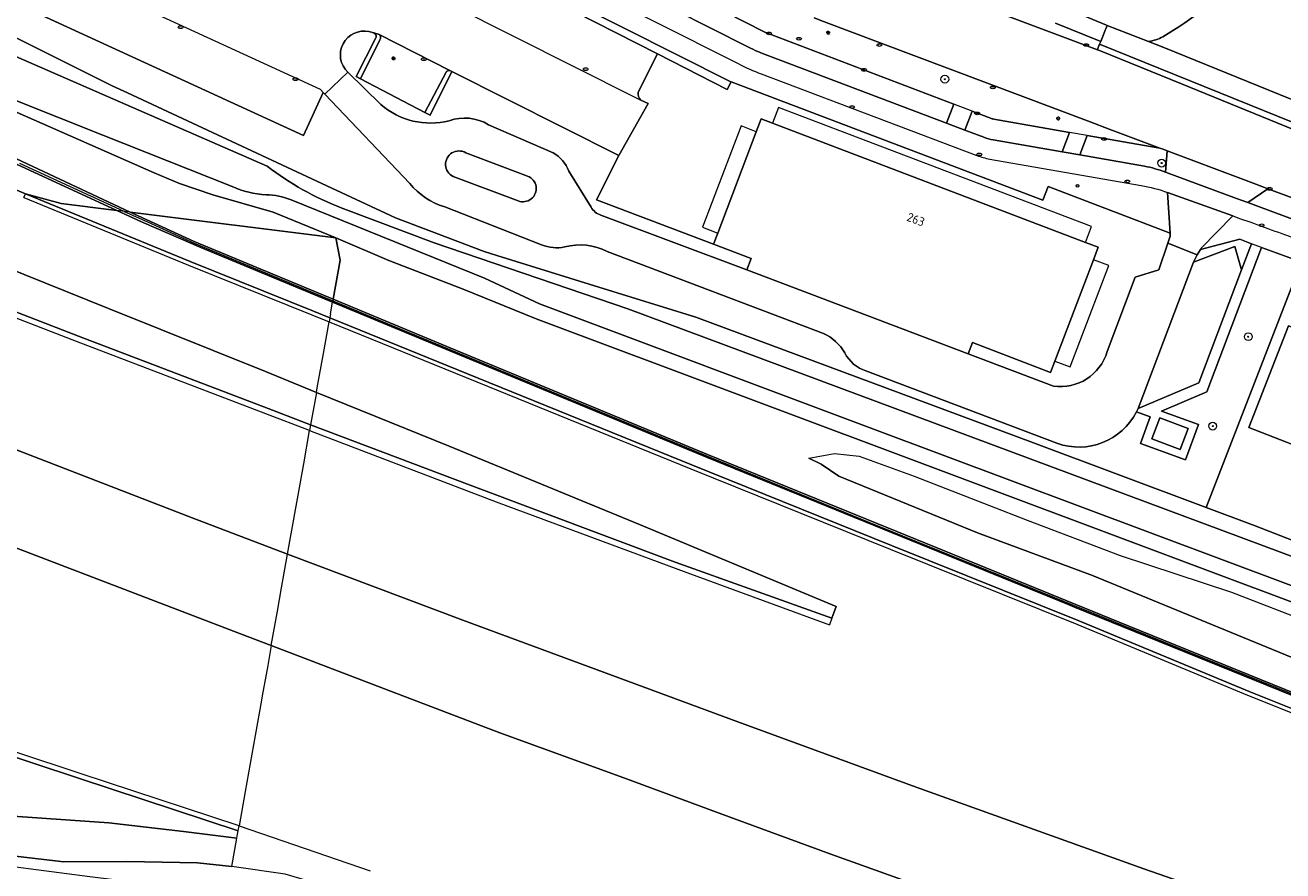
# Model space of a CAD drawing. Header units: metres. Extents: x 92650 to 117222, y 425801 to 461092.
# Tile 30 of 146: x 115050 to 115179, y 426101 to 426188. Entities that reach past the tile are written whole.
import ezdxf
from ezdxf.enums import TextEntityAlignment as Align

# ---------------------------------------------------------------- set-up
doc = ezdxf.new("R2010")
doc.units = ezdxf.units.M
doc.layers.get('0').update_dxf_attribs({"color": 253, "linetype": 'CONTINUOUS', "lineweight": 15})
for name, color, linetype, lineweight in [('B-WE-GR-BEPLANTING_CULTUUR_BODEMBEDEKKER-GV', 253, 'CONTINUOUS', 15), ('B-WE-GR-BEPLANTING_CULTUUR_HEESTERS-GV', 253, 'CONTINUOUS', 15), ('B-WE-GR-BOOM-S', 253, 'CONTINUOUS', 15), ('B-WE-GR-GRAS-GV', 253, 'CONTINUOUS', 15), ('B-WE-GR-GROENVOORZIENING-GV', 253, 'CONTINUOUS', 15), ('B-WE-GW-TALUD_KRUIN-G', 253, 'CONTINUOUS', 15), ('B-WE-IE-MEUBILAIR-S', 253, 'CONTINUOUS', 15), ('B-WE-IE-TERREINAFSCHEIDING_KUNSTMATIG_MUUR-GV', 253, 'CONTINUOUS', 15), ('B-WE-KW-KUNSTWERK_GELUIDSWERING_SCHERM-G', 253, 'CONTINUOUS', 15), ('B-WE-OG-BEBOUWING-GV', 253, 'CONTINUOUS', 15), ('B-WE-OG-BEBOUWING-T18', 253, 'CONTINUOUS', 15), ('B-WE-OG-BEBOUWING_LUIFEL-GV', 253, 'CONTINUOUS', 15), ('B-WE-OG-TERREIN_BEGROEID-GV', 253, 'CONTINUOUS', 15), ('B-WE-OG-TERREIN_ERF-GV', 253, 'CONTINUOUS', 15), ('B-WE-OG-TERREIN_OEVER-GV', 253, 'CONTINUOUS', 15), ('B-WE-OG-WATER-GV', 253, 'CONTINUOUS', 15), ('B-WE-OG-WEG-GV', 253, 'CONTINUOUS', 15), ('B-WE-VH-GESLOTENVERHARDING-GV', 253, 'CONTINUOUS', 15), ('B-WE-VH-GESLOTENVERHARDING_ASFALT-GV', 253, 'CONTINUOUS', 15), ('B-WE-VH-OPENVERHARDING_BETONELEMENT-GV', 253, 'CONTINUOUS', 15), ('B-WE-VH-OPENVERHARDING_BETONSTRAATSTEEN-GV', 253, 'CONTINUOUS', 15), ('B-WE-VH-OPENVERHARDING_TEGEL-GV', 253, 'CONTINUOUS', 15)]:
    doc.layers.add(name, color=color, linetype=linetype, lineweight=lineweight)
doc.styles.add('NLCS-ISO', font='NLCS-ISO.ttf')
doc.styles.add('NLCS-ISO-M200-T18', font='NLCS-ISO.ttf', dxfattribs={"height": 0.36})

# ---------------------------------------------------------------- blocks, each defined once
blk = doc.blocks.new('SIE-MEUBILAIR_PAAL_LICHTMAST-SO')
for points in [[(-0.62, 0), (-1, 0)], [(-0.71, 0.71), (-0.44, 0.44)], [(0, 1), (0, 0.62)], [(0.44, 0.44), (0.71, 0.71)], [(1, 0), (0.62, 0)], [(-0.71, -0.71), (-0.44, -0.44)], [(0, -0.62), (0, -1)], [(0.44, -0.44), (0.71, -0.71)]]:
    blk.add_lwpolyline(points)
blk.add_circle((0, 0), 0.5)
blk = doc.blocks.new('SIE-MEUBILAIR_PAAL_VERKEERSBORD-SO')
blk.add_circle((0, 0), 0.75)
at = {"style": 'NLCS-ISO'}
blk.add_text('vb', height=0.75, dxfattribs=at).set_placement((0, 0.07), align=Align.MIDDLE_CENTER)
blk = doc.blocks.new('SIE-MEUBILAIR_PUT_KOLK-SO')
blk.add_ellipse((0, 0), major_axis=(1.25, 0), ratio=0.54)
at = {"style": 'NLCS-ISO'}
blk.add_text('klk', height=0.75, dxfattribs=at).set_placement((0.03, 0), align=Align.MIDDLE_CENTER)
blk = doc.blocks.new('SGR-BOOM_GBKN-SO')
at = {"linetype": 'ByBlock', "lineweight": 18}
h = blk.add_hatch(color=0, dxfattribs=at)
h.dxf.hatch_style = 1
edge = h.paths.add_edge_path()
edge.add_arc((0, 0), 0.25, 0, 360)
at = {"color": 0, "linetype": 'ByBlock', "lineweight": 18}
for radius in [2, 0.25]:
    blk.add_circle((0, 0), radius, dxfattribs=at)
at = {"color": 0, "linetype": 'ByBlock', "lineweight": 18, "style": 'NLCS-ISO'}
blk.add_attdef('SOORT', (2.5, 0), '', height=1.5, dxfattribs=at)

msp = doc.modelspace()

# ---------------------------------------------------------------- linework, layer by layer
at = {"layer": 'B-WE-GR-BEPLANTING_CULTUUR_BODEMBEDEKKER-GV', "transparency": 33554687}
for points in [[(115084.948, 426187.214, 0.7522311), (115082.77, 426183.04)], [(115085.633, 426186.504, 0.3742565), (115085.572, 426186.982)], [(115086.17, 426179.729, 0.2484315), (115093.166, 426178.063)], [(115093.166, 426178.063, -0.2241311), (115097.217, 426177.655)], [(115103.833, 426174.775, -0.1603136), (115105.452, 426172.895)], [(115107.721, 426169.188, 0.1673748), (115108.727, 426168.359)]]:
    msp.add_lwpolyline(points, format="xyb", dxfattribs=at)
at = {"layer": 'B-WE-GR-BEPLANTING_CULTUUR_BODEMBEDEKKER-GV', "transparency": 33554687, "flags": 128}
for points in [[(115108.727, 426168.359), (115123.707, 426162.767), (115124.15, 426163.922), (115120.293, 426165.386), (115108.29, 426169.942), (115110.567, 426174.492), (115093.45, 426183.102), (115091.213, 426178.637), (115090.693, 426178.908), (115084.081, 426182.357), (115083.651, 426182.581), (115085.633, 426186.504)], [(115085.572, 426186.982), (115085.461, 426187.09), (115084.948, 426187.214)], [(115082.77, 426183.04), (115086.17, 426179.729)], [(115097.217, 426177.655), (115103.833, 426174.775)], [(115105.452, 426172.895), (115107.721, 426169.188)]]:
    msp.add_lwpolyline(points, dxfattribs=at)
for points in [[(115177.12, 426171.087), (115175.064, 426169.66), (115175.911, 426169.357), (115188.492, 426164.687), (115196.994, 426161.531), (115197.71, 426163.465)], [(115173.731, 426165.163), (115174.428, 426162.763), (115175.468, 426165.443), (115174.251, 426165.893), (115170.233, 426164.863), (115169.87, 426164.304), (115169.516, 426163.541)]]:
    msp.add_lwpolyline(points, close=True, dxfattribs=at)
at = {"layer": 'B-WE-GR-BEPLANTING_CULTUUR_HEESTERS-GV', "transparency": 33554687, "flags": 128}
msp.add_lwpolyline([(115091.384, 426197.059), (115093.269, 426195.754), (115114.523, 426184.909), (115121.691, 426181.253), (115122.093, 426182.042), (115122.043, 426182.061), (115094.525, 426195.937), (115092.802, 426196.964), (115091.13, 426198.043)], dxfattribs=at)
at = {"layer": 'B-WE-GR-GRAS-GV', "transparency": 33554687, "flags": 128}
msp.add_lwpolyline([(115081.268, 426159.75), (115081.983, 426163.761), (115081.558, 426166.028), (115060.461, 426168.68), (115067.022, 426165.664)], close=True, dxfattribs=at)
msp.add_lwpolyline([(114977.554, 426111.395), (114987.954, 426110.755), (115007.586, 426108.343), (115027.229, 426105.527), (115043.086, 426103.248), (115053.66, 426102.025), (115060.122, 426102.041), (115067.373, 426101.896), (115070.887, 426101.55), (115071.405, 426104.454), (115065.935, 426105.137), (115058.253, 426106.027), (115047.938, 426106.745), (115039.046, 426107.998), (115029.282, 426109.097), (115019.079, 426110.576), (115010.599, 426111.949), (115000.551, 426113.204), (114988.362, 426114.706), (114977.457, 426116.117)], dxfattribs=at)
at = {"layer": 'B-WE-GR-GROENVOORZIENING-GV', "transparency": 33554687, "flags": 128}
for points in [[(114995.822, 426164.784), (114973.78, 426173.267), (114948.326, 426173.054), (114986.352, 426158.496), (115014.558, 426147.614), (115029.443, 426141.638), (115050.625, 426133.505), (115071.761, 426125.407), (115074.929, 426124.209), (115075.555, 426127.72), (115075.986, 426130.14), (115076.604, 426133.601), (115066.824, 426137.326), (115042.305, 426146.781), (115016.293, 426156.819)], [(115079.562, 426150.187), (115078.956, 426146.857), (115095.342, 426140.649), (115116.339, 426132.772), (115132.414, 426127.015), (115132.848, 426128.228), (115112.676, 426136.634), (115093.156, 426144.678)]]:
    msp.add_lwpolyline(points, close=True, dxfattribs=at)
for points in [[(115079.562, 426150.187), (115074.345, 426152.325), (115058.219, 426158.784), (115040.913, 426165.769), (115028.067, 426170.954), (115017.521, 426171.093), (115013.498, 426171.898), (115022.778, 426168.354), (115038.978, 426162.202), (115055.168, 426155.945), (115074.614, 426148.523), (115078.956, 426146.857)], [(115081.001, 426158.251), (115081.214, 426159.447), (115067.304, 426165.222), (115066.906, 426165.387), (115061.629, 426167.7), (115059.101, 426168.851), (115053.366, 426169.572), (115049.722, 426170.555), (115066.614, 426163.629), (115079.262, 426158.508), (115080.926, 426157.831)], [(115228.236, 426110.443), (115102.111, 426157.738), (115094.591, 426160.791), (115086.994, 426163.707), (115081.558, 426166.028), (115081.983, 426163.761), (115081.268, 426159.75), (115092.935, 426154.906), (115119.673, 426143.805), (115143.102, 426134.264), (115157.431, 426128.429), (115162.82, 426126.241), (115199.882, 426111.196)], [(115420.633, 426050.556), (115403.15, 426054.34), (115383.31, 426058.402), (115363.999, 426062.613), (115344.225, 426066.835), (115340.457, 426067.617), (115333.699, 426069.248), (115294.815, 426078.632), (115286.303, 426081.238), (115248.055, 426092.948), (115223.317, 426102.154), (115199.773, 426110.916), (115194.38, 426113.105), (115157.318, 426128.151), (115156.597, 426128.445), (115119.559, 426143.528), (115092.814, 426154.631), (115081.214, 426159.447)], [(115081.001, 426158.251), (115080.926, 426157.831), (115096.163, 426151.63), (115118.111, 426142.719), (115138.539, 426134.461), (115157.686, 426126.772), (115175.203, 426119.495), (115193.517, 426112.176), (115214.474, 426103.847), (115234.81, 426096.287), (115250.46, 426090.834), (115254.986, 426089.346), (115287.587, 426079.371), (115312.89, 426072.717), (115340.437, 426066.159), (115351.486, 426063.725), (115371.125, 426059.679), (115390.618, 426055.545), (115410.234, 426051.249), (115420.633, 426049.005)], [(115179.523, 426123.006), (115159.146, 426131.406), (115147.371, 426135.776), (115133.131, 426141.596), (115131.329, 426142.827), (115130.046, 426143.422), (115132.7, 426143.919), (115135.221, 426143.645), (115140.872, 426141.572), (115152.441, 426137.067), (115161.971, 426133.434), (115173.403, 426129.675), (115181.721, 426126.48)], [(115420.633, 426033.577), (115400.395, 426037.066), (115375.275, 426041.515), (115347.707, 426047.094), (115319.715, 426053.469), (115294.051, 426059.976), (115268.624, 426066.968), (115243.57, 426074.511), (115217.731, 426082.853), (115190.616, 426092.18), (115164.422, 426101.286), (115141.061, 426109.684), (115122.789, 426116.368), (115094.563, 426126.823), (115076.604, 426133.601)], [(114977.457, 426116.117), (114988.362, 426114.706), (115000.551, 426113.204), (115010.599, 426111.949), (115019.079, 426110.576), (115029.282, 426109.097), (115039.046, 426107.998), (115047.938, 426106.745), (115058.253, 426106.027), (115065.935, 426105.137), (115071.405, 426104.454), (115071.479, 426104.868), (115071.538, 426105.199), (115055.249, 426110.555), (115035.712, 426117.035), (115023.096, 426120.797), (115018.113, 426122.053), (115010.096, 426123.888), (115000.714, 426125.75), (114985.07, 426128.765), (114970.971, 426131.381)], [(115074.929, 426124.209), (115086.529, 426119.771), (115098.381, 426115.254), (115111.078, 426110.65), (115120.854, 426107.002), (115132.316, 426102.808), (115145.102, 426098.213), (115157.673, 426093.712), (115170.947, 426088.984), (115172.394, 426088.463), (115172.554, 426089.001), (115179.27, 426086.584)]]:
    msp.add_lwpolyline(points, dxfattribs=at)
at = {"layer": 'B-WE-GW-TALUD_KRUIN-G', "transparency": 33554687, "flags": 128}
for points in [[(115130.046, 426143.422), (115131.329, 426142.827), (115133.131, 426141.596), (115147.371, 426135.776), (115159.146, 426131.406), (115179.523, 426123.006), (115190.464, 426118.608), (115205.343, 426112.295), (115216.755, 426107.672), (115236.246, 426100.474), (115250.583, 426095.396), (115261.494, 426091.445), (115277.904, 426086.205), (115289.826, 426082.582), (115298.119, 426080.182), (115316.021, 426075.665), (115340.489, 426069.896), (115351.729, 426067.61), (115371.239, 426063.81), (115388.734, 426060.297), (115404.278, 426057.205), (115420.633, 426053.719)], [(114977.554, 426111.395), (114987.954, 426110.755), (115007.586, 426108.343), (115027.229, 426105.527), (115043.086, 426103.248), (115053.66, 426102.025), (115060.122, 426102.041), (115067.373, 426101.896), (115070.887, 426101.55)]]:
    msp.add_lwpolyline(points, dxfattribs=at)
at = {"layer": 'B-WE-IE-TERREINAFSCHEIDING_KUNSTMATIG_MUUR-GV', "transparency": 33554687, "flags": 128}
for points in [[(115060.461, 426168.68), (115041.566, 426177.53)], [(115047.004, 426174.433), (115059.101, 426168.851)], [(115081.268, 426159.75), (115067.022, 426165.664), (115060.461, 426168.68), (115059.101, 426168.851), (115061.629, 426167.7), (115066.906, 426165.387), (115067.304, 426165.222), (115081.214, 426159.447), (115081.238, 426159.585)], [(115081.214, 426159.447), (115092.814, 426154.631), (115119.559, 426143.528), (115156.597, 426128.445), (115157.318, 426128.151), (115194.38, 426113.105), (115199.773, 426110.916), (115223.317, 426102.154), (115248.055, 426092.948), (115286.303, 426081.238), (115294.815, 426078.632), (115333.699, 426069.248), (115340.457, 426067.617), (115344.225, 426066.835), (115363.999, 426062.613), (115383.31, 426058.402), (115403.15, 426054.34), (115420.633, 426050.556)], [(115420.633, 426050.893), (115403.218, 426054.663), (115383.378, 426058.725), (115364.069, 426062.936), (115344.293, 426067.158), (115340.462, 426067.953), (115339.608, 426068.131), (115300.724, 426077.515), (115294.894, 426078.922), (115256.646, 426090.631), (115248.151, 426093.232), (115223.409, 426102.44), (115199.882, 426111.196), (115162.82, 426126.241), (115157.431, 426128.429), (115143.102, 426134.264), (115119.673, 426143.805), (115092.935, 426154.906), (115081.268, 426159.75), (115081.238, 426159.585)]]:
    msp.add_lwpolyline(points, dxfattribs=at)
at = {"layer": 'B-WE-KW-KUNSTWERK_GELUIDSWERING_SCHERM-G', "transparency": 33554687, "flags": 128}
for points in [[(115059.841, 426168.758), (115049.143, 426173.67)], [(115059.841, 426168.758), (115062.226, 426167.682), (115067.004, 426165.486)], [(115067.004, 426165.486), (115081.238, 426159.585)], [(115081.238, 426159.585), (115087.237, 426157.098), (115103.621, 426150.275), (115120.077, 426143.458), (115136.048, 426136.952), (115151.984, 426130.475), (115167.696, 426124.079), (115183.676, 426117.601), (115199.823, 426111.036), (115215.738, 426105.114), (115231.728, 426099.187), (115247.986, 426093.115), (115263.665, 426088.325), (115279.931, 426083.338), (115294.987, 426078.761), (115310.492, 426075), (115328.04, 426070.761), (115340.46, 426067.782)]]:
    msp.add_lwpolyline(points, dxfattribs=at)
at = {"layer": 'B-WE-OG-BEBOUWING-GV', "transparency": 33554687, "flags": 128}
for points in [[(115146.829, 426155.307), (115154.859, 426152.24), (115155.3, 426153.402), (115159.25, 426163.799), (115159.74, 426165.088), (115158.446, 426165.58), (115126.338, 426177.799), (115125.173, 426178.242), (115124.673, 426176.924), (115120.726, 426166.526), (115120.293, 426165.386), (115124.15, 426163.922), (115123.707, 426162.767), (115146.385, 426154.133)], [(115168.138, 426144.311), (115168.961, 426146.472), (115166.048, 426147.589), (115165.218, 426145.426)]]:
    msp.add_lwpolyline(points, close=True, dxfattribs=at)
msp.add_lwpolyline([(115185.705, 426154.497), (115183.03, 426155.543), (115179.257, 426157.019), (115175.188, 426146.584), (115179.052, 426145.068), (115181.626, 426144.058), (115183.192, 426148.074)], dxfattribs=at)
at = {"layer": 'B-WE-OG-BEBOUWING_LUIFEL-GV', "transparency": 33554687, "flags": 128}
for points in [[(115126.951, 426179.41), (115126.338, 426177.799), (115158.446, 426165.58), (115159.059, 426167.192)], [(115119.156, 426167.122), (115120.726, 426166.526), (115124.673, 426176.924), (115123.106, 426177.519)], [(115159.25, 426163.799), (115155.3, 426153.402), (115156.87, 426152.806), (115160.82, 426163.203)]]:
    msp.add_lwpolyline(points, close=True, dxfattribs=at)
at = {"layer": 'B-WE-OG-TERREIN_BEGROEID-GV', "transparency": 33554687, "flags": 128}
for points in [[(115089.134, 426171.629), (115080.408, 426180.791), (115080.253, 426180.954), (115078.228, 426176.549), (115027.556, 426199.843), (115027.011, 426200.094), (115029.099, 426204.637), (115025.518, 426206.283), (115026.197, 426207.76), (115021.654, 426209.848), (115021.904, 426210.394), (115028.34, 426224.394)], [(115134.079, 426194.956), (115141.019, 426192.329), (115147.641, 426189.844), (115159.646, 426185.34), (115159.703, 426185.484), (115159.803, 426185.736), (115159.868, 426185.901), (115159.987, 426186.195), (115155.368, 426188.076)], [(115117.157, 426191.411), (115116.221, 426189.467), (115123.814, 426185.641)], [(115125.839, 426184.758), (115144.173, 426177.815), (115144.925, 426179.764), (115125.534, 426187.143), (115119.362, 426190.288), (115117.157, 426191.411)], [(115044.727, 426188.094), (115047.891, 426187), (115058.602, 426181.656), (115060.196, 426180.912), (115079.594, 426171.863), (115087.672, 426168.094), (115096.758, 426164.625), (115098.056, 426164.223), (115108.524, 426160.985), (115118.477, 426157.906), (115153.086, 426145), (115170.801, 426138.378), (115179.673, 426161.22), (115180.256, 426163.67), (115176.483, 426165.067), (115170.876, 426150.233), (115166.225, 426148.261), (115170.01, 426146.875), (115168.689, 426143.265), (115164.072, 426144.955), (115165.062, 426147.661), (115163.657, 426148.175)], [(115148.851, 426178.27), (115146.806, 426179.048), (115146.055, 426177.102), (115148.005, 426176.364)], [(115148.96, 426176.102), (115156.053, 426174.866), (115156.799, 426176.866), (115149.035, 426178.219)], [(115158.606, 426176.551), (115157.861, 426174.551), (115164.475, 426173.398)], [(115166.625, 426172.781), (115166.814, 426174.965), (115166.38, 426175.128), (115166.043, 426175.255), (115158.606, 426176.551)], [(115102.649, 426165.341), (115092.712, 426169.229)], [(115131.555, 426156.241), (115109.389, 426164.653)], [(115155.502, 426144.959), (115135.911, 426152.39)]]:
    msp.add_lwpolyline(points, dxfattribs=at)
at = {"layer": 'B-WE-OG-TERREIN_BEGROEID-GV', "transparency": 33554687}
for points in [[(115123.814, 426185.641, 0.0310259), (115125.839, 426184.758)], [(115149.035, 426178.219, -0.0482215), (115148.851, 426178.27)], [(115148.005, 426176.364, 0.0521644), (115148.96, 426176.102)], [(115164.475, 426173.398, -0.0431709), (115166.625, 426172.781)], [(115092.712, 426169.229, -0.1542422), (115089.134, 426171.629)], [(115105.036, 426165.116, -0.1621486), (115102.649, 426165.341)], [(115109.389, 426164.653, 0.1826433), (115105.036, 426165.116)], [(115133.752, 426154.23, 0.15446), (115131.555, 426156.241)], [(115135.911, 426152.39, -0.1973005), (115133.752, 426154.23)], [(115163.657, 426148.175, -0.3745204), (115155.502, 426144.959)]]:
    msp.add_lwpolyline(points, format="xyb", dxfattribs=at)
at = {"layer": 'B-WE-OG-TERREIN_ERF-GV', "transparency": 33554687, "flags": 128}
for points in [[(115160.664, 426154.367), (115163.519, 426162.006), (115165.937, 426162.746), (115166.874, 426165.489), (115167.128, 426166.198), (115167.105, 426166.538), (115154.603, 426171.324), (115154.056, 426169.917), (115122.093, 426182.042), (115121.691, 426181.253), (115114.523, 426184.909), (115112.555, 426180.989)], [(115112.823, 426180.184), (115113.565, 426179.812), (115110.567, 426174.492), (115108.29, 426169.942), (115120.293, 426165.386), (115120.726, 426166.526), (115124.673, 426176.924), (115125.173, 426178.242), (115126.338, 426177.799), (115158.446, 426165.58), (115159.74, 426165.088), (115159.25, 426163.799), (115155.3, 426153.402), (115154.859, 426152.24)], [(115260.082, 426135.756), (115257.974, 426136.396), (115251.005, 426138.513), (115244.211, 426140.665), (115238.031, 426142.855), (115224.549, 426147.768), (115209.208, 426153.343), (115205.022, 426154.884), (115205.005, 426154.89), (115194.437, 426158.78), (115192.797, 426159.384), (115190.197, 426160.341), (115189.905, 426160.449), (115187.946, 426161.17), (115187.797, 426160.888), (115185.405, 426161.796), (115180.256, 426163.67), (115179.673, 426161.22), (115170.801, 426138.378), (115175.822, 426136.501), (115226.031, 426116.941)], [(115154.859, 426152.24), (115146.829, 426155.307), (115146.385, 426154.133), (115155.141, 426150.839)]]:
    msp.add_lwpolyline(points, dxfattribs=at)
at = {"layer": 'B-WE-OG-TERREIN_ERF-GV', "transparency": 33554687}
for points in [[(115112.555, 426180.989, 0.2635109), (115112.823, 426180.184)], [(115155.141, 426150.839, 0.3733338), (115160.664, 426154.367)]]:
    msp.add_lwpolyline(points, format="xyb", dxfattribs=at)
at = {"layer": 'B-WE-OG-TERREIN_ERF-GV', "transparency": 33554687, "flags": 128}
msp.add_lwpolyline([(115181.626, 426144.058), (115179.052, 426145.068), (115175.188, 426146.584), (115179.257, 426157.019), (115183.03, 426155.543), (115185.705, 426154.497), (115183.192, 426148.074)], close=True, dxfattribs=at)
at = {"layer": 'B-WE-OG-TERREIN_OEVER-GV', "transparency": 33554687, "flags": 128}
for points in [[(115226.031, 426116.941), (115175.822, 426136.501), (115170.801, 426138.378), (115153.086, 426145), (115118.477, 426157.906), (115108.524, 426160.985), (115098.056, 426164.223), (115096.758, 426164.625), (115087.672, 426168.094), (115079.594, 426171.863), (115060.196, 426180.912), (115058.602, 426181.656), (115047.891, 426187), (115044.727, 426188.094)], [(115044.933, 426186.277), (115074.522, 426173.388)], [(115070.903, 426171.321), (115057.651, 426176.583), (115039.766, 426183.685)], [(115039.343, 426182.649), (115046.804, 426179.81), (115054.313, 426176.526), (115062.915, 426172.704), (115065.511, 426171.611), (115068.937, 426170.448), (115075.113, 426168.685), (115081.558, 426166.028), (115086.994, 426163.707), (115094.591, 426160.791), (115102.111, 426157.738), (115228.236, 426110.443)], [(115228.781, 426111.897), (115208.094, 426119.655), (115136.516, 426146.496), (115102.453, 426159.269), (115096.808, 426161.91), (115076.967, 426169.933)], [(115082.113, 426169.129), (115091.622, 426165.52), (115111.495, 426158.767), (115225.738, 426116.147)]]:
    msp.add_lwpolyline(points, dxfattribs=at)
at = {"layer": 'B-WE-OG-TERREIN_OEVER-GV', "transparency": 33554687}
for points in [[(115074.522, 426173.388, 0.0718643), (115082.113, 426169.129)], [(115074.399, 426170.468, -0.096921), (115070.903, 426171.321)], [(115076.967, 426169.933, 0.086056), (115074.399, 426170.468)]]:
    msp.add_lwpolyline(points, format="xyb", dxfattribs=at)
at = {"layer": 'B-WE-OG-WATER-GV', "transparency": 33554687, "flags": 128}
for points in [[(115074.522, 426173.388), (115044.933, 426186.277)], [(115039.766, 426183.685), (115057.651, 426176.583), (115070.903, 426171.321)], [(115076.967, 426169.933), (115096.808, 426161.91), (115102.453, 426159.269), (115136.516, 426146.496), (115208.094, 426119.655), (115228.781, 426111.897)], [(115225.738, 426116.147), (115111.495, 426158.767), (115091.622, 426165.52), (115082.113, 426169.129)]]:
    msp.add_lwpolyline(points, dxfattribs=at)
at = {"layer": 'B-WE-OG-WATER-GV', "transparency": 33554687}
for points in [[(115082.113, 426169.129, -0.0718643), (115074.522, 426173.388)], [(115070.903, 426171.321, 0.096921), (115074.399, 426170.468)], [(115074.399, 426170.468, -0.086056), (115076.967, 426169.933)]]:
    msp.add_lwpolyline(points, format="xyb", dxfattribs=at)
at = {"layer": 'B-WE-OG-WEG-GV', "transparency": 33554687, "flags": 128}
for points in [[(115155.572, 426189.952), (115160.59, 426187.873), (115160.654, 426187.848), (115164.887, 426186.189)], [(115166.369, 426186.674), (115168.019, 426187.709), (115168.624, 426188.089), (115169.813, 426188.945)], [(115041.566, 426177.53), (115060.461, 426168.68), (115081.558, 426166.028), (115075.113, 426168.685), (115068.937, 426170.448), (115065.511, 426171.611), (115062.915, 426172.704), (115054.313, 426176.526), (115046.804, 426179.81)], [(115040.861, 426174.278), (115049.722, 426170.555), (115053.366, 426169.572), (115059.101, 426168.851), (115047.004, 426174.433)], [(115181.225, 426064.86), (115160.861, 426071.983), (115140.25, 426079.167), (115134.796, 426081.074), (115123.345, 426085.152), (115107.835, 426090.712), (115105.124, 426091.683), (115104.034, 426092.069), (115099.148, 426093.391), (115088.388, 426097.112), (115082.028, 426099.066), (115076.362, 426100.751), (115070.887, 426101.55), (115067.373, 426101.896), (115060.122, 426102.041), (115053.66, 426102.025), (115043.086, 426103.248), (115027.229, 426105.527), (115007.586, 426108.343), (114987.954, 426110.755), (114977.554, 426111.395)], [(114980.327, 426109.813), (114986.859, 426109.284), (114994.37, 426108.394), (115000, 426107.713), (115003.766, 426107.258), (115013.3, 426106.119), (115023.03, 426104.724), (115031.309, 426103.626), (115043.191, 426102.22), (115056.334, 426100.513), (115067.123, 426099.165), (115070.386, 426098.743), (115074.624, 426098.195), (115079.843, 426097.43), (115084.096, 426096.575), (115088.651, 426095.376), (115094.426, 426093.57), (115102.749, 426090.625), (115114.57, 426086.46), (115129.42, 426081.059), (115140.304, 426077.146), (115154.574, 426071.925), (115169.222, 426066.676), (115184.685, 426061.322)]]:
    msp.add_lwpolyline(points, dxfattribs=at)
at = {"layer": 'B-WE-OG-WEG-GV', "transparency": 33554687}
msp.add_lwpolyline([(115164.887, 426186.189, 0.0882203), (115166.369, 426186.674)], format="xyb", dxfattribs=at)
at = {"layer": 'B-WE-VH-GESLOTENVERHARDING-GV', "transparency": 33554687, "flags": 128}
for points in [[(115049.556, 426170.181), (115049.722, 426170.555), (115040.861, 426174.278), (115032.156, 426177.929), (115029.379, 426179.167), (115024.334, 426181.767), (115021.547, 426183.439), (115018.929, 426185.145), (115016.82, 426186.807), (115015.003, 426188.383), (115013.375, 426190.022), (115011.692, 426191.801), (115010.12, 426193.657), (115008.604, 426195.551), (115007.237, 426197.466), (115005.277, 426200.476), (115004.554, 426201.687), (115003.648, 426203.381), (115003.17, 426204.4), (115001.884, 426207.332), (115000.252, 426211.767), (114999.664, 426213.731)], [(115013.305, 426171.493), (114995.396, 426174.676), (114983.526, 426175.475), (114982.453, 426175.339), (114975.899, 426174.508), (114973.78, 426173.267), (114995.822, 426164.784), (115016.293, 426156.819), (115042.305, 426146.781), (115066.824, 426137.326), (115076.604, 426133.601), (115076.973, 426135.669), (115077.615, 426139.272), (115078.256, 426142.865), (115078.862, 426146.263), (115074.381, 426147.97), (115054.952, 426155.415), (115038.762, 426161.672)], [(115074.929, 426124.209), (115071.761, 426125.407), (115050.625, 426133.505), (115029.443, 426141.638), (115014.558, 426147.614), (114986.352, 426158.496), (114948.326, 426173.054)], [(115078.956, 426146.857), (115074.614, 426148.523), (115055.168, 426155.945), (115038.978, 426162.202), (115022.778, 426168.354), (115013.498, 426171.898), (115013.305, 426171.493), (115022.585, 426167.95), (115038.762, 426161.672)], [(115028.067, 426170.954), (115040.913, 426165.769), (115058.219, 426158.784), (115074.345, 426152.325), (115079.562, 426150.187), (115079.645, 426150.649), (115080.271, 426154.164), (115080.852, 426157.419)], [(115080.926, 426157.831), (115079.262, 426158.508), (115066.614, 426163.629), (115049.722, 426170.555)], [(115049.556, 426170.181), (115066.447, 426163.255), (115079.095, 426158.134), (115080.852, 426157.419)], [(115193.517, 426112.176), (115175.203, 426119.495), (115157.686, 426126.772), (115138.539, 426134.461), (115118.111, 426142.719), (115096.163, 426151.63), (115080.926, 426157.831), (115080.852, 426157.419), (115096.009, 426151.251), (115117.957, 426142.34), (115138.386, 426134.081), (115157.531, 426126.393), (115175.049, 426119.116), (115193.366, 426111.795)], [(115079.562, 426150.187), (115093.156, 426144.678), (115112.676, 426136.634), (115132.848, 426128.228), (115132.414, 426127.015), (115132.167, 426126.324)], [(115132.414, 426127.015), (115116.339, 426132.772), (115095.342, 426140.649), (115078.956, 426146.857), (115078.862, 426146.263), (115097.997, 426138.953), (115117.544, 426131.709), (115132.167, 426126.324)], [(115076.604, 426133.601), (115094.563, 426126.823), (115122.789, 426116.368), (115141.061, 426109.684), (115164.422, 426101.286), (115190.616, 426092.18), (115217.731, 426082.853), (115243.57, 426074.511), (115268.624, 426066.968), (115294.051, 426059.976), (115319.715, 426053.469), (115347.707, 426047.094), (115375.275, 426041.515), (115400.395, 426037.066), (115420.633, 426033.577)], [(114970.971, 426131.381), (114985.07, 426128.765), (115000.714, 426125.75), (115010.096, 426123.888), (115018.113, 426122.053), (115023.096, 426120.797), (115035.712, 426117.035), (115055.249, 426110.555), (115071.538, 426105.199), (115071.628, 426105.707), (115055.34, 426111.063), (115035.796, 426117.545), (115023.16, 426121.313), (115018.16, 426122.574), (115010.13, 426124.412), (115000.739, 426126.276), (114985.091, 426129.291), (114970.984, 426131.909)], [(115145.102, 426098.213), (115132.316, 426102.808), (115120.854, 426107.002), (115111.078, 426110.65), (115098.381, 426115.254), (115086.529, 426119.771), (115074.929, 426124.209), (115074.563, 426122.158), (115074.011, 426119.065), (115073.926, 426118.59), (115073.283, 426114.986), (115072.941, 426113.064), (115072.259, 426109.243), (115071.628, 426105.707), (115085.073, 426101.086)]]:
    msp.add_lwpolyline(points, dxfattribs=at)
at = {"layer": 'B-WE-VH-GESLOTENVERHARDING_ASFALT-GV', "transparency": 33554687, "flags": 128}
msp.add_lwpolyline([(115027.556, 426199.843), (115078.228, 426176.549), (115080.253, 426180.954), (115079.97, 426181.251), (115029.644, 426204.386)], close=True, dxfattribs=at)
for points in [[(115083.238, 426200.872), (115080.938, 426196.259), (115112.286, 426180.453), (115112.823, 426180.184)], [(115112.555, 426180.989), (115114.523, 426184.909), (115093.269, 426195.754), (115083.238, 426200.872)], [(115179.844, 426177.138), (115168.26, 426181.843), (115159.869, 426185.256), (115159.646, 426185.34), (115147.641, 426189.844), (115141.019, 426192.329), (115134.079, 426194.956)], [(115130.605, 426188.632), (115131.555, 426188.249), (115137.378, 426186.059), (115158.906, 426177.945), (115160.872, 426177.204), (115166.043, 426175.255), (115166.38, 426175.128), (115166.814, 426174.965), (115174.644, 426172.014), (115176.632, 426171.269), (115176.7, 426171.243), (115177.12, 426171.087), (115197.71, 426163.465)], [(115183.875, 426178.514), (115178.321, 426180.764), (115166.47, 426185.564), (115164.887, 426186.189), (115160.654, 426187.848), (115160.503, 426187.474), (115160.448, 426187.338), (115160.341, 426187.073), (115159.987, 426186.195), (115159.868, 426185.901), (115172.194, 426180.914), (115188.513, 426174.311)], [(115084.948, 426187.214), (115085.461, 426187.09), (115085.983, 426186.916), (115093.253, 426183.203), (115093.45, 426183.102), (115110.567, 426174.492), (115113.565, 426179.812), (115112.823, 426180.184)], [(115086.17, 426179.729), (115082.77, 426183.04), (115080.408, 426180.791), (115089.134, 426171.629)], [(115080.253, 426180.954), (115080.408, 426180.791)], [(115103.833, 426174.775), (115097.217, 426177.655)], [(115094.865, 426174.782), (115101.222, 426172.362)], [(115100.242, 426169.842), (115093.586, 426172.342)], [(115107.721, 426169.188), (115105.452, 426172.895)], [(115092.712, 426169.229), (115102.649, 426165.341)], [(115155.141, 426150.839), (115146.385, 426154.133), (115123.707, 426162.767), (115108.727, 426168.359)], [(115163.657, 426148.175), (115163.817, 426148.516), (115169.516, 426163.541), (115169.87, 426164.304), (115166.874, 426165.489), (115165.937, 426162.746), (115163.519, 426162.006), (115160.664, 426154.367)], [(115109.389, 426164.653), (115131.555, 426156.241)], [(115135.911, 426152.39), (115155.502, 426144.959)]]:
    msp.add_lwpolyline(points, dxfattribs=at)
at = {"layer": 'B-WE-VH-GESLOTENVERHARDING_ASFALT-GV', "transparency": 33554687}
for points in [[(115082.77, 426183.04, -0.7522311), (115084.948, 426187.214)], [(115112.823, 426180.184, -0.2635109), (115112.555, 426180.989)], [(115093.166, 426178.063, -0.2484315), (115086.17, 426179.729)], [(115097.217, 426177.655, 0.2241311), (115093.166, 426178.063)], [(115093.586, 426172.342, -1.033931), (115094.865, 426174.782)], [(115105.452, 426172.895, 0.1603136), (115103.833, 426174.775)], [(115101.222, 426172.362, -1.0126388), (115100.242, 426169.842)], [(115089.134, 426171.629, 0.1542422), (115092.712, 426169.229)], [(115108.727, 426168.359, -0.1673748), (115107.721, 426169.188)], [(115102.649, 426165.341, 0.1621486), (115105.036, 426165.116)], [(115105.036, 426165.116, -0.1826433), (115109.389, 426164.653)], [(115131.555, 426156.241, -0.15446), (115133.752, 426154.23)], [(115133.752, 426154.23, 0.1973005), (115135.911, 426152.39)], [(115160.664, 426154.367, -0.3733338), (115155.141, 426150.839)], [(115155.502, 426144.959, 0.3745204), (115163.657, 426148.175)]]:
    msp.add_lwpolyline(points, format="xyb", dxfattribs=at)
at = {"layer": 'B-WE-VH-OPENVERHARDING_BETONELEMENT-GV', "transparency": 33554687, "flags": 128}
msp.add_lwpolyline([(115188.287, 426173.745), (115188.513, 426174.311), (115172.194, 426180.914), (115159.868, 426185.901), (115159.803, 426185.736), (115159.703, 426185.484), (115159.646, 426185.34), (115159.869, 426185.256), (115168.26, 426181.843), (115179.844, 426177.138), (115188.193, 426173.779)], close=True, dxfattribs=at)
at = {"layer": 'B-WE-VH-OPENVERHARDING_BETONSTRAATSTEEN-GV', "transparency": 33554687, "flags": 128}
for points in [[(115125.914, 426190.515), (115125.747, 426190.582), (115123.853, 426191.478), (115123.754, 426191.525), (115121.768, 426192.516), (115120.755, 426193.022), (115119.362, 426190.288), (115125.534, 426187.143), (115144.925, 426179.764)], [(115171.522, 426190.097), (115169.89, 426189.001), (115169.813, 426188.945), (115168.624, 426188.089), (115168.019, 426187.709), (115166.369, 426186.674)], [(115158.606, 426176.551), (115166.043, 426175.255), (115160.872, 426177.204), (115158.906, 426177.945), (115137.378, 426186.059), (115131.555, 426188.249), (115130.605, 426188.632)], [(115085.633, 426186.504), (115083.651, 426182.581), (115084.081, 426182.357), (115086.06, 426186.36)], [(115085.983, 426186.916), (115085.461, 426187.09), (115085.572, 426186.982)], [(115164.887, 426186.189), (115166.47, 426185.564), (115178.321, 426180.764), (115183.875, 426178.514)], [(115092.848, 426183.056), (115090.693, 426178.908), (115091.213, 426178.637), (115093.45, 426183.102), (115093.253, 426183.203), (115093.125, 426183.203)], [(115146.806, 426179.048), (115148.851, 426178.27)], [(115149.035, 426178.219), (115156.799, 426176.866)], [(115101.222, 426172.362), (115094.865, 426174.782)], [(115093.586, 426172.342), (115100.242, 426169.842)]]:
    msp.add_lwpolyline(points, dxfattribs=at)
at = {"layer": 'B-WE-VH-OPENVERHARDING_BETONSTRAATSTEEN-GV', "transparency": 33554687}
for points in [[(115085.572, 426186.982, -0.3742565), (115085.633, 426186.504)], [(115086.06, 426186.36, 0.3796874), (115085.983, 426186.916)], [(115166.369, 426186.674, -0.0882203), (115164.887, 426186.189)], [(115093.125, 426183.203, 0.2125324), (115092.848, 426183.056)], [(115148.851, 426178.27, 0.0482215), (115149.035, 426178.219)], [(115094.865, 426174.782, 1.033931), (115093.586, 426172.342)], [(115100.242, 426169.842, 1.0126388), (115101.222, 426172.362)]]:
    msp.add_lwpolyline(points, format="xyb", dxfattribs=at)
at = {"layer": 'B-WE-VH-OPENVERHARDING_BETONSTRAATSTEEN-GV', "transparency": 33554687, "flags": 128}
for points in [[(115144.925, 426179.764), (115144.173, 426177.815), (115146.055, 426177.102), (115146.806, 426179.048)], [(115156.053, 426174.866), (115157.861, 426174.551), (115158.606, 426176.551), (115156.799, 426176.866)], [(115177.12, 426171.087), (115176.7, 426171.243), (115176.632, 426171.269), (115174.644, 426172.014), (115166.814, 426174.965), (115166.625, 426172.781), (115173.93, 426170.066), (115175.064, 426169.66)], [(115167.105, 426166.538), (115167.128, 426166.198), (115166.874, 426165.489), (115169.87, 426164.304), (115170.233, 426164.863), (115170.279, 426164.994), (115173.543, 426168.293), (115166.847, 426170.694)], [(115170.049, 426151.156), (115174.428, 426162.763), (115173.731, 426165.163), (115169.516, 426163.541), (115163.817, 426148.516)]]:
    msp.add_lwpolyline(points, close=True, dxfattribs=at)
at = {"layer": 'B-WE-VH-OPENVERHARDING_TEGEL-GV', "transparency": 33554687, "flags": 128}
for points in [[(115079.367, 426207.907), (115077.577, 426206.675), (115077.678, 426206.622), (115082.406, 426203.97), (115082.503, 426203.916), (115083.76, 426203.211), (115085.446, 426202.141), (115089.544, 426199.173), (115091.13, 426198.043), (115092.802, 426196.964), (115094.525, 426195.937), (115122.043, 426182.061), (115122.093, 426182.042), (115154.056, 426169.917), (115154.603, 426171.324), (115167.105, 426166.538), (115166.847, 426170.694)], [(115122.903, 426183.861), (115096.5, 426197.165)], [(115155.368, 426188.076), (115159.987, 426186.195), (115160.341, 426187.073), (115160.448, 426187.338), (115160.503, 426187.474), (115160.654, 426187.848), (115160.59, 426187.873), (115155.572, 426189.952)], [(115123.814, 426185.641), (115116.221, 426189.467)], [(115086.06, 426186.36), (115084.081, 426182.357), (115090.693, 426178.908), (115092.848, 426183.056)], [(115093.125, 426183.203), (115093.253, 426183.203), (115085.983, 426186.916)], [(115148.005, 426176.364), (115146.055, 426177.102), (115144.173, 426177.815), (115125.839, 426184.758)], [(115125.154, 426182.879), (115147.297, 426174.493)], [(115164.475, 426173.398), (115157.861, 426174.551), (115156.053, 426174.866), (115148.96, 426176.102)], [(115148.617, 426174.132), (115164.148, 426171.425)], [(115188.492, 426164.687), (115175.911, 426169.357), (115175.064, 426169.66), (115173.93, 426170.066), (115166.625, 426172.781)], [(115166.847, 426170.694), (115173.543, 426168.293), (115174.339, 426168.008), (115175.285, 426167.67)], [(115173.543, 426168.293), (115170.279, 426164.994)], [(115170.279, 426164.994), (115170.233, 426164.863), (115174.251, 426165.893), (115175.468, 426165.443)], [(115176.483, 426165.067), (115180.256, 426163.67), (115185.405, 426161.796), (115187.797, 426160.888), (115187.946, 426161.17), (115189.905, 426160.449), (115190.197, 426160.341), (115192.797, 426159.384), (115194.437, 426158.78), (115205.005, 426154.89), (115205.022, 426154.884), (115209.208, 426153.343), (115224.549, 426147.768), (115238.031, 426142.855), (115244.211, 426140.665), (115251.005, 426138.513), (115257.974, 426136.396)]]:
    msp.add_lwpolyline(points, dxfattribs=at)
at = {"layer": 'B-WE-VH-OPENVERHARDING_TEGEL-GV', "transparency": 33554687}
for points in [[(115085.983, 426186.916, -0.3796874), (115086.06, 426186.36)], [(115125.839, 426184.758, -0.0310259), (115123.814, 426185.641)], [(115122.903, 426183.861, 0.0311726), (115125.154, 426182.879)], [(115092.848, 426183.056, -0.2125324), (115093.125, 426183.203)], [(115148.96, 426176.102, -0.0521644), (115148.005, 426176.364)], [(115147.297, 426174.493, 0.0506952), (115148.617, 426174.132)], [(115166.625, 426172.781, 0.0431709), (115164.475, 426173.398)], [(115164.148, 426171.425, -0.0455431), (115166.847, 426170.694)], [(115175.285, 426167.67, -0.0026886), (115181.136, 426165.536)]]:
    msp.add_lwpolyline(points, format="xyb", dxfattribs=at)
at = {"layer": 'B-WE-VH-OPENVERHARDING_TEGEL-GV', "transparency": 33554687, "flags": 128}
for points in [[(115176.483, 426165.067), (115175.468, 426165.443), (115174.428, 426162.763), (115170.049, 426151.156), (115163.817, 426148.516), (115163.657, 426148.175), (115165.062, 426147.661), (115164.072, 426144.955), (115168.689, 426143.265), (115170.01, 426146.875), (115166.225, 426148.261), (115170.876, 426150.233)], [(115168.138, 426144.311), (115165.218, 426145.426), (115166.048, 426147.589), (115168.961, 426146.472)]]:
    msp.add_lwpolyline(points, close=True, dxfattribs=at)

# ---------------------------------------------------------------- block references
at = {"layer": 'B-WE-GR-BOOM-S', "transparency": 33554687, "xscale": 0.2, "yscale": 0.2, "zscale": 0.2}
for p in [(115144.007, 426182.322), (115166.242, 426173.71), (115175.127, 426155.897), (115171.476, 426146.724)]:
    msp.add_blockref('SGR-BOOM_GBKN-SO', p, dxfattribs=at)
at = {"layer": 'B-WE-IE-MEUBILAIR-S', "transparency": 33554687, "xscale": 0.2, "yscale": 0.2, "zscale": 0.2}
for name, p in [('SIE-MEUBILAIR_PUT_KOLK-SO', (115065.638, 426187.657)), ('SIE-MEUBILAIR_PAAL_LICHTMAST-SO', (115132.051, 426187.098)), ('SIE-MEUBILAIR_PUT_KOLK-SO', (115125.969, 426187.021)), ('SIE-MEUBILAIR_PUT_KOLK-SO', (115129.042, 426186.47)), ('SIE-MEUBILAIR_PUT_KOLK-SO', (115137.29, 426185.825)), ('SIE-MEUBILAIR_PUT_KOLK-SO', (115158.498, 426185.831)), ('SIE-MEUBILAIR_PAAL_LICHTMAST-SO', (115087.469, 426184.461)), ('SIE-MEUBILAIR_PUT_KOLK-SO', (115090.571, 426184.375)), ('SIE-MEUBILAIR_PUT_KOLK-SO', (115107.173, 426183.355)), ('SIE-MEUBILAIR_PUT_KOLK-SO', (115135.72, 426183.281)), ('SIE-MEUBILAIR_PUT_KOLK-SO', (115077.415, 426182.325)), ('SIE-MEUBILAIR_PUT_KOLK-SO', (115148.929, 426181.477)), ('SIE-MEUBILAIR_PUT_KOLK-SO', (115134.48, 426179.466)), ('SIE-MEUBILAIR_PUT_KOLK-SO', (115147.321, 426178.815)), ('SIE-MEUBILAIR_PAAL_LICHTMAST-SO', (115155.626, 426178.289)), ('SIE-MEUBILAIR_PUT_KOLK-SO', (115160.341, 426176.189)), ('SIE-MEUBILAIR_PUT_KOLK-SO', (115147.538, 426174.596)), ('SIE-MEUBILAIR_PUT_KOLK-SO', (115162.723, 426171.837)), ('SIE-MEUBILAIR_PAAL_VERKEERSBORD-SO', (115157.61, 426171.377)), ('SIE-MEUBILAIR_PUT_KOLK-SO', (115177.309, 426171.072)), ('SIE-MEUBILAIR_PUT_KOLK-SO', (115176.504, 426167.331))]:
    msp.add_blockref(name, p, dxfattribs=at)

# ---------------------------------------------------------------- texts
at = {"layer": 'B-WE-OG-BEBOUWING-T18', "transparency": 33554687, "style": 'NLCS-ISO-M200-T18'}
msp.add_text('263', height=0.9, rotation=339.2, dxfattribs=at).set_placement((115141.034, 426167.927), align=Align.MIDDLE)

doc.saveas('drawing.dxf')
